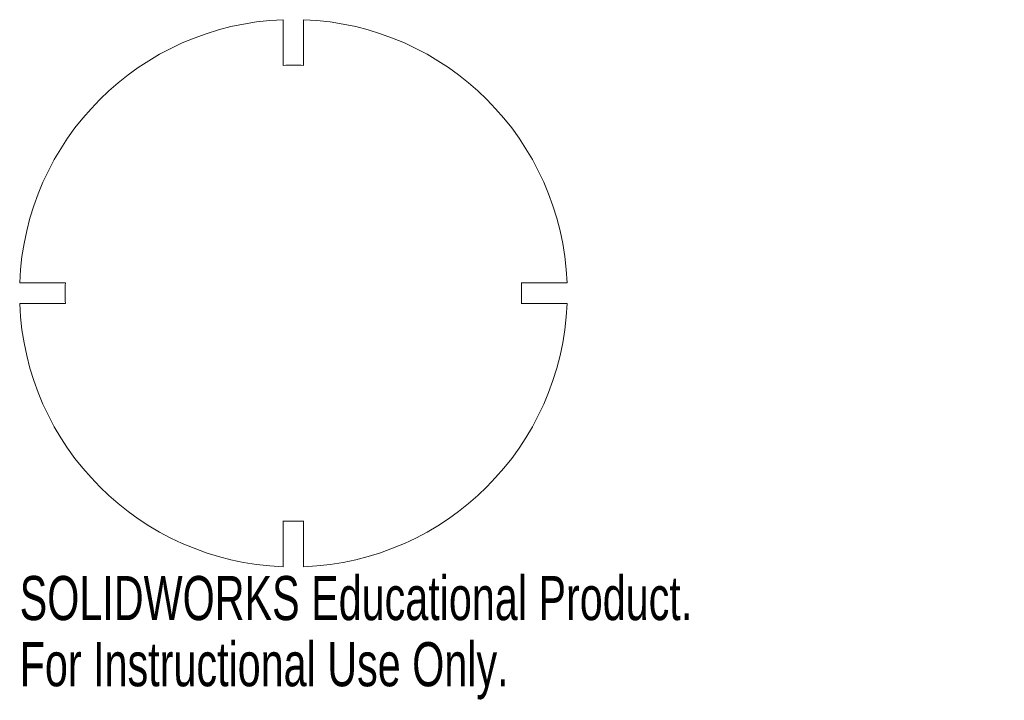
# Model space of a CAD drawing. Header units: millimetres. Extents: x -30 to 78, y -45 to 30.
import ezdxf

# ---------------------------------------------------------------- set-up
doc = ezdxf.new("R2010")
doc.units = ezdxf.units.MM
doc.styles.add('SLDTEXTSTYLE0', font='TXT', dxfattribs={"width": 0.7})

msp = doc.modelspace()

# ---------------------------------------------------------------- linework, layer by layer
at = {"color": 7, "linetype": 'Continuous', "lineweight": 15}
for p, q in [((-1.12, 29.98), (-1.12, 24.97)), ((1.12, 24.97), (1.12, 29.98)), ((-24.97, 1.12), (-29.98, 1.12)), ((29.98, 1.12), (24.97, 1.12)), ((-29.98, -1.12), (-24.97, -1.12)), ((24.97, -1.12), (29.98, -1.12)), ((-1.12, -24.97), (-1.12, -29.98)), ((1.12, -29.98), (1.12, -24.97))]:
    msp.add_line(p, q, dxfattribs=at)
for radius, start, end in [(30, 92.1395, 177.8605), (30, 2.1395, 87.8605), (25, 87.4323, 92.5677), (25, 177.4323, 182.5677), (25, 357.4323, 2.5677), (30, 182.1395, 267.8605), (30, 272.1395, 357.8605), (25, 267.4323, 272.5677)]:
    msp.add_arc((0, 0), radius, start, end, dxfattribs=at)

# ---------------------------------------------------------------- texts
at = {"color": 7, "linetype": 'Continuous', "char_height": 4.8336, "attachment_point": 1, "style": 'SLDTEXTSTYLE0'}
for s, insert in [('SOLIDWORKS Educational Product.', (-29.98, -31)), ('For Instructional Use Only.', (-29.98, -38.25))]:
    msp.add_mtext(s, dxfattribs=dict(at, insert=insert))

doc.saveas('drawing.dxf')
